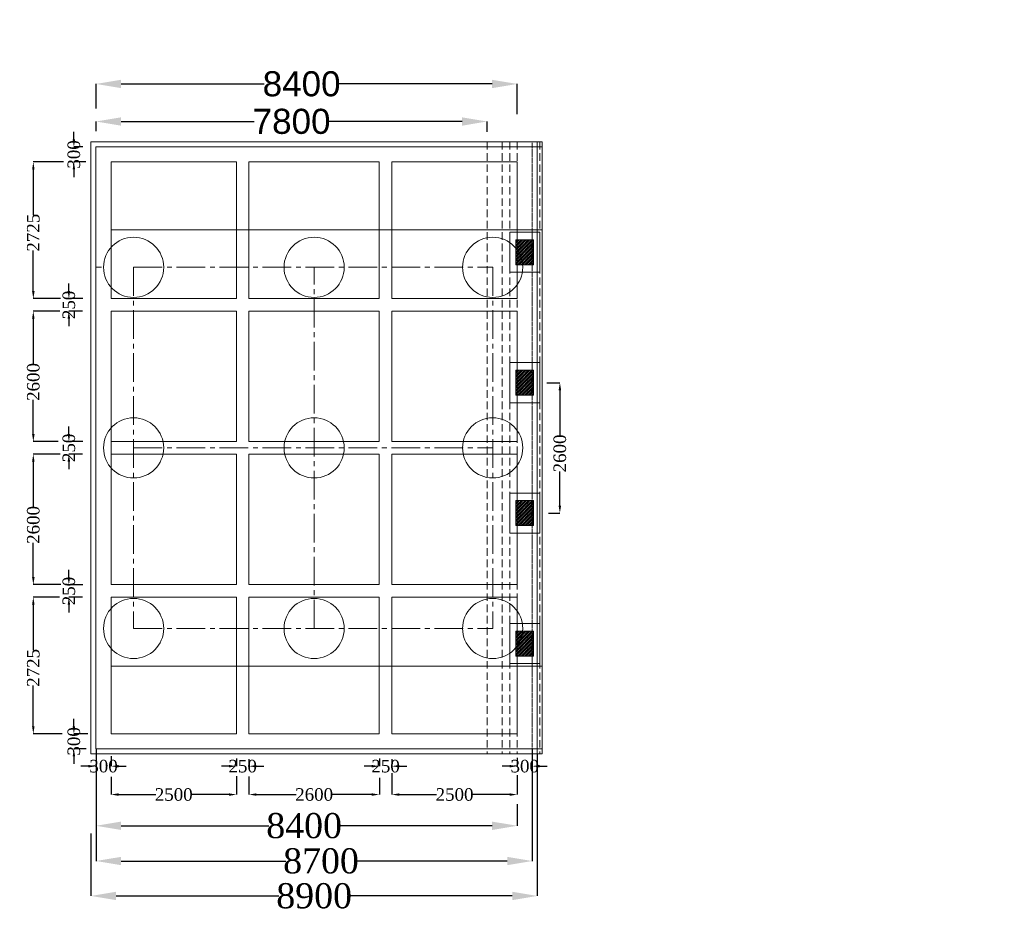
# Model space of a CAD drawing. Header units: millimetres. Extents: x -20950785 to 389010297, y -11535949 to 14056629.
# Tile 240 of 256: x 13436663 to 13475931, y -1622693 to -1586428. Entities that reach past the tile are written whole.
import ezdxf

# ---------------------------------------------------------------- set-up
doc = ezdxf.new("R2010")
doc.units = ezdxf.units.MM
doc.header["$LTSCALE"] = 60
doc.header["$MEASUREMENT"] = 0
doc.linetypes.add('CENTER2', pattern=[28.575, 19.05, -3.175, 3.175, -3.175])
doc.linetypes.add('HIDDEN', pattern=[0.375, 0.25, -0.125])
doc.styles.add('PDF Arial Bold', font='times.ttf')
doc.dimstyles.get("Standard").update_dxf_attribs({"dimtxt": 400, "dimasz": 215, "dimexe": 0.18, "dimexo": 0.0625, "dimgap": 0.09, "dimtad": 0, "dimtih": 1, "dimtoh": 1, "dimdec": 0, "dimzin": 4, "dimdsep": 46, "dimtxsty": 'Standard', "dimblk": 'OPEN90', "dimcen": 0, "dimadec": 0, "dimazin": 1, "dimtfac": 1, "dimtdec": 0, "dimtix": 1, "dimtofl": 0, "dimtmove": 0, "dimatfit": 3, "dimldrblk": 'OPEN30', "dimfxl": 1, "dimtolj": 1, "dimtzin": 0, "dimarcsym": 0})

# ---------------------------------------------------------------- blocks, each defined once
blk = doc.blocks.new('*D1241')
at = {"color": 0, "linetype": 'Continuous', "lineweight": -2, "ltscale": 2, "transparency": 16777216}
for p, q in [((13439706, -1590866), (13439706, -1590487)), ((13440706, -1590487), (13446018, -1590487)), ((13454306, -1590487), (13448993, -1590487)), ((13455306, -1590897), (13455306, -1590487))]:
    blk.add_line(p, q, dxfattribs=at)
at = {"color": 0, "linetype": 'Continuous', "lineweight": 9, "ltscale": 2, "transparency": 16777216}
for points in [[(13440706, -1590321), (13440706, -1590654), (13439706, -1590487)], [(13454306, -1590321), (13454306, -1590654), (13455306, -1590487)]]:
    blk.add_solid(points, dxfattribs=at)
at = {"layer": 'Defpoints', "color": 0, "linetype": 'Continuous', "lineweight": 9, "ltscale": 2, "transparency": 16777216}
for p in [(13455306, -1590487), (13439706, -1590866), (13455306, -1590897)]:
    blk.add_point(p, dxfattribs=at)
at = {"color": 0, "linetype": 'Continuous', "lineweight": 9, "ltscale": 2, "transparency": 16777216, "insert": (13447506, -1590487), "char_height": 1000, "attachment_point": 5, "style": 'PDF Arial Bold'}
blk.add_mtext('\\A1;{\\fArial|b0|i0|c0|p34;7800}', dxfattribs=at)
blk = doc.blocks.new('*D1242')
at = {"color": 0, "linetype": 'Continuous', "lineweight": -2, "ltscale": 2, "transparency": 16777216}
for p, q in [((13439706, -1589973), (13439706, -1588990)), ((13440706, -1588990), (13446413, -1588990)), ((13455505, -1588990), (13449398, -1588990)), ((13456505, -1590190), (13456505, -1588990))]:
    blk.add_line(p, q, dxfattribs=at)
at = {"color": 0, "linetype": 'Continuous', "lineweight": 9, "ltscale": 2, "transparency": 16777216}
for points in [[(13440706, -1588824), (13440706, -1589157), (13439706, -1588990)], [(13455505, -1588824), (13455505, -1589157), (13456505, -1588990)]]:
    blk.add_solid(points, dxfattribs=at)
at = {"layer": 'Defpoints', "color": 0, "linetype": 'Continuous', "lineweight": 9, "ltscale": 2, "transparency": 16777216}
for p in [(13456505, -1588990), (13439706, -1589973), (13456505, -1590190)]:
    blk.add_point(p, dxfattribs=at)
at = {"color": 0, "linetype": 'Continuous', "lineweight": 9, "ltscale": 2, "transparency": 16777216, "insert": (13447906, -1588990), "char_height": 1000, "attachment_point": 5, "style": 'PDF Arial Bold'}
blk.add_mtext('\\A1;{\\fArial|b0|i0|c0|p34;8400}', dxfattribs=at)
blk = doc.blocks.new('*D1245')
at = {"color": 0, "linetype": 'Continuous', "lineweight": -2, "ltscale": 2, "transparency": 16777216}
for p, q in [((13438412, -1592100), (13437206, -1592100)), ((13437206, -1592400), (13437206, -1594215)), ((13437206, -1597250), (13437206, -1595628)), ((13438290, -1597550), (13437206, -1597550))]:
    blk.add_line(p, q, dxfattribs=at)
at = {"color": 0, "linetype": 'Continuous', "lineweight": 9, "ltscale": 2, "transparency": 16777216}
for points in [[(13437156, -1592400), (13437256, -1592400), (13437206, -1592100)], [(13437156, -1597250), (13437256, -1597250), (13437206, -1597550)]]:
    blk.add_solid(points, dxfattribs=at)
at = {"layer": 'Defpoints', "color": 0, "linetype": 'Continuous', "lineweight": 9, "ltscale": 2, "transparency": 16777216}
for p in [(13438412, -1592100), (13437206, -1597550), (13438290, -1597550)]:
    blk.add_point(p, dxfattribs=at)
at = {"color": 0, "linetype": 'Continuous', "lineweight": 9, "ltscale": 2, "transparency": 16777216, "insert": (13437206, -1594921), "char_height": 500, "attachment_point": 5, "rotation": 90, "style": 'PDF Arial Bold'}
blk.add_mtext('\\A1;2725', dxfattribs=at)
blk = doc.blocks.new('*D1246')
at = {"color": 0, "linetype": 'Continuous', "lineweight": -2, "ltscale": 2, "transparency": 16777216}
for p, q in [((13438257, -1598050), (13437206, -1598050)), ((13437206, -1598350), (13437206, -1600154)), ((13437206, -1602950), (13437206, -1601589)), ((13438200, -1603250), (13437206, -1603250))]:
    blk.add_line(p, q, dxfattribs=at)
at = {"color": 0, "linetype": 'Continuous', "lineweight": 9, "ltscale": 2, "transparency": 16777216}
for points in [[(13437156, -1598350), (13437256, -1598350), (13437206, -1598050)], [(13437156, -1602950), (13437256, -1602950), (13437206, -1603250)]]:
    blk.add_solid(points, dxfattribs=at)
at = {"layer": 'Defpoints', "color": 0, "linetype": 'Continuous', "lineweight": 9, "ltscale": 2, "transparency": 16777216}
for p in [(13438257, -1598050), (13437206, -1603250), (13438200, -1603250)]:
    blk.add_point(p, dxfattribs=at)
at = {"color": 0, "linetype": 'Continuous', "lineweight": 9, "ltscale": 2, "transparency": 16777216, "insert": (13437206, -1600871), "char_height": 500, "attachment_point": 5, "rotation": 90, "style": 'PDF Arial Bold'}
blk.add_mtext('\\A1;2600', dxfattribs=at)
blk = doc.blocks.new('*D1247')
at = {"color": 0, "linetype": 'Continuous', "lineweight": -2, "ltscale": 2, "transparency": 16777216}
for p, q in [((13438281, -1603750), (13437206, -1603750)), ((13437206, -1604050), (13437206, -1605854)), ((13437206, -1608650), (13437206, -1607289)), ((13438304, -1608950), (13437206, -1608950))]:
    blk.add_line(p, q, dxfattribs=at)
at = {"color": 0, "linetype": 'Continuous', "lineweight": 9, "ltscale": 2, "transparency": 16777216}
for points in [[(13437156, -1604050), (13437256, -1604050), (13437206, -1603750)], [(13437156, -1608650), (13437256, -1608650), (13437206, -1608950)]]:
    blk.add_solid(points, dxfattribs=at)
at = {"layer": 'Defpoints', "color": 0, "linetype": 'Continuous', "lineweight": 9, "ltscale": 2, "transparency": 16777216}
for p in [(13438281, -1603750), (13437206, -1608950), (13438304, -1608950)]:
    blk.add_point(p, dxfattribs=at)
at = {"color": 0, "linetype": 'Continuous', "lineweight": 9, "ltscale": 2, "transparency": 16777216, "insert": (13437206, -1606571), "char_height": 500, "attachment_point": 5, "rotation": 90, "style": 'PDF Arial Bold'}
blk.add_mtext('\\A1;2600', dxfattribs=at)
blk = doc.blocks.new('*D1248')
at = {"color": 0, "linetype": 'Continuous', "lineweight": -2, "ltscale": 2, "transparency": 16777216}
for p, q in [((13438256, -1609450), (13437206, -1609450)), ((13437206, -1609750), (13437206, -1611565)), ((13437206, -1614600), (13437206, -1612978)), ((13438352, -1614900), (13437206, -1614900))]:
    blk.add_line(p, q, dxfattribs=at)
at = {"color": 0, "linetype": 'Continuous', "lineweight": 9, "ltscale": 2, "transparency": 16777216}
for points in [[(13437156, -1609750), (13437256, -1609750), (13437206, -1609450)], [(13437156, -1614600), (13437256, -1614600), (13437206, -1614900)]]:
    blk.add_solid(points, dxfattribs=at)
at = {"layer": 'Defpoints', "color": 0, "linetype": 'Continuous', "lineweight": 9, "ltscale": 2, "transparency": 16777216}
for p in [(13438256, -1609450), (13437206, -1614900), (13438352, -1614900)]:
    blk.add_point(p, dxfattribs=at)
at = {"color": 0, "linetype": 'Continuous', "lineweight": 9, "ltscale": 2, "transparency": 16777216, "insert": (13437206, -1612271), "char_height": 500, "attachment_point": 5, "rotation": 90, "style": 'PDF Arial Bold'}
blk.add_mtext('\\A1;2725', dxfattribs=at)
blk = doc.blocks.new('*D1249')
at = {"color": 0, "linetype": 'Continuous', "lineweight": -2, "ltscale": 2, "transparency": 16777216}
for p, q in [((13438624, -1597250), (13438624, -1596950)), ((13439178, -1597550), (13438624, -1597550)), ((13439167, -1598050), (13438624, -1598050)), ((13438624, -1598350), (13438624, -1598650))]:
    blk.add_line(p, q, dxfattribs=at)
at = {"color": 0, "linetype": 'Continuous', "lineweight": 9, "ltscale": 2, "transparency": 16777216}
for points in [[(13438574, -1597250), (13438674, -1597250), (13438624, -1597550)], [(13438574, -1598350), (13438674, -1598350), (13438624, -1598050)]]:
    blk.add_solid(points, dxfattribs=at)
at = {"layer": 'Defpoints', "color": 0, "linetype": 'Continuous', "lineweight": 9, "ltscale": 2, "transparency": 16777216}
for p in [(13439178, -1597550), (13438624, -1598050), (13439167, -1598050)]:
    blk.add_point(p, dxfattribs=at)
at = {"color": 0, "linetype": 'Continuous', "lineweight": 9, "ltscale": 2, "transparency": 16777216, "insert": (13438624, -1597800), "char_height": 500, "attachment_point": 5, "rotation": 90, "style": 'PDF Arial Bold'}
blk.add_mtext('\\A1;250', dxfattribs=at)
blk = doc.blocks.new('*D1250')
at = {"color": 0, "linetype": 'Continuous', "lineweight": -2, "ltscale": 2, "transparency": 16777216}
for p, q in [((13438624, -1602950), (13438624, -1602650)), ((13439178, -1603250), (13438624, -1603250)), ((13439167, -1603750), (13438624, -1603750)), ((13438624, -1604050), (13438624, -1604350))]:
    blk.add_line(p, q, dxfattribs=at)
at = {"color": 0, "linetype": 'Continuous', "lineweight": 9, "ltscale": 2, "transparency": 16777216}
for points in [[(13438574, -1602950), (13438674, -1602950), (13438624, -1603250)], [(13438574, -1604050), (13438674, -1604050), (13438624, -1603750)]]:
    blk.add_solid(points, dxfattribs=at)
at = {"layer": 'Defpoints', "color": 0, "linetype": 'Continuous', "lineweight": 9, "ltscale": 2, "transparency": 16777216}
for p in [(13439178, -1603250), (13438624, -1603750), (13439167, -1603750)]:
    blk.add_point(p, dxfattribs=at)
at = {"color": 0, "linetype": 'Continuous', "lineweight": 9, "ltscale": 2, "transparency": 16777216, "insert": (13438624, -1603500), "char_height": 500, "attachment_point": 5, "rotation": 90, "style": 'PDF Arial Bold'}
blk.add_mtext('\\A1;250', dxfattribs=at)
blk = doc.blocks.new('*D1251')
at = {"color": 0, "linetype": 'Continuous', "lineweight": -2, "ltscale": 2, "transparency": 16777216}
for p, q in [((13438624, -1608657), (13438624, -1608357)), ((13439178, -1608957), (13438624, -1608957)), ((13439167, -1609457), (13438624, -1609457)), ((13438624, -1609757), (13438624, -1610057))]:
    blk.add_line(p, q, dxfattribs=at)
at = {"color": 0, "linetype": 'Continuous', "lineweight": 9, "ltscale": 2, "transparency": 16777216}
for points in [[(13438574, -1608657), (13438674, -1608657), (13438624, -1608957)], [(13438574, -1609757), (13438674, -1609757), (13438624, -1609457)]]:
    blk.add_solid(points, dxfattribs=at)
at = {"layer": 'Defpoints', "color": 0, "linetype": 'Continuous', "lineweight": 9, "ltscale": 2, "transparency": 16777216}
for p in [(13439178, -1608957), (13438624, -1609457), (13439167, -1609457)]:
    blk.add_point(p, dxfattribs=at)
at = {"color": 0, "linetype": 'Continuous', "lineweight": 9, "ltscale": 2, "transparency": 16777216, "insert": (13438624, -1609207), "char_height": 500, "attachment_point": 5, "rotation": 90, "style": 'PDF Arial Bold'}
blk.add_mtext('\\A1;250', dxfattribs=at)
blk = doc.blocks.new('*D1252')
at = {"color": 0, "linetype": 'Continuous', "lineweight": -2, "ltscale": 2, "transparency": 16777216}
for p, q in [((13438824, -1591201), (13438824, -1590901)), ((13439179, -1591501), (13438824, -1591501)), ((13439296, -1592100), (13438824, -1592100)), ((13438824, -1592400), (13438824, -1592700))]:
    blk.add_line(p, q, dxfattribs=at)
at = {"color": 0, "linetype": 'Continuous', "lineweight": 9, "ltscale": 2, "transparency": 16777216}
for points in [[(13438774, -1591201), (13438874, -1591201), (13438824, -1591501)], [(13438774, -1592400), (13438874, -1592400), (13438824, -1592100)]]:
    blk.add_solid(points, dxfattribs=at)
at = {"layer": 'Defpoints', "color": 0, "linetype": 'Continuous', "lineweight": 9, "ltscale": 2, "transparency": 16777216}
for p in [(13439179, -1591501), (13438824, -1592100), (13439296, -1592100)]:
    blk.add_point(p, dxfattribs=at)
at = {"color": 0, "linetype": 'Continuous', "lineweight": 9, "ltscale": 2, "transparency": 16777216, "insert": (13438824, -1591801), "char_height": 500, "attachment_point": 5, "rotation": 90, "style": 'PDF Arial Bold'}
blk.add_mtext('\\A1;300', dxfattribs=at)
blk = doc.blocks.new('*D1253')
at = {"color": 0, "linetype": 'Continuous', "lineweight": -2, "ltscale": 2, "transparency": 16777216}
for p, q in [((13438824, -1614601), (13438824, -1614301)), ((13439378, -1614901), (13438824, -1614901)), ((13439308, -1615500), (13438824, -1615500)), ((13438824, -1615800), (13438824, -1616100))]:
    blk.add_line(p, q, dxfattribs=at)
at = {"color": 0, "linetype": 'Continuous', "lineweight": 9, "ltscale": 2, "transparency": 16777216}
for points in [[(13438774, -1614601), (13438874, -1614601), (13438824, -1614901)], [(13438774, -1615800), (13438874, -1615800), (13438824, -1615500)]]:
    blk.add_solid(points, dxfattribs=at)
at = {"layer": 'Defpoints', "color": 0, "linetype": 'Continuous', "lineweight": 9, "ltscale": 2, "transparency": 16777216}
for p in [(13439378, -1614901), (13438824, -1615500), (13439308, -1615500)]:
    blk.add_point(p, dxfattribs=at)
at = {"color": 0, "linetype": 'Continuous', "lineweight": 9, "ltscale": 2, "transparency": 16777216, "insert": (13438824, -1615201), "char_height": 500, "attachment_point": 5, "rotation": 90, "style": 'PDF Arial Bold'}
blk.add_mtext('\\A1;300', dxfattribs=at)
blk = doc.blocks.new('*D1254')
at = {"color": 0, "linetype": 'Continuous', "lineweight": -2, "ltscale": 2, "transparency": 16777216}
for p, q in [((13440306, -1616619), (13440306, -1617323)), ((13445306, -1616587), (13445306, -1617323)), ((13440606, -1617322), (13442088, -1617322)), ((13445006, -1617322), (13443523, -1617322))]:
    blk.add_line(p, q, dxfattribs=at)
at = {"color": 0, "linetype": 'Continuous', "lineweight": 9, "ltscale": 2, "transparency": 16777216}
for points in [[(13440606, -1617272), (13440606, -1617372), (13440306, -1617322)], [(13445006, -1617272), (13445006, -1617372), (13445306, -1617322)]]:
    blk.add_solid(points, dxfattribs=at)
at = {"layer": 'Defpoints', "color": 0, "linetype": 'Continuous', "lineweight": 9, "ltscale": 2, "transparency": 16777216}
for p in [(13440306, -1616618), (13445306, -1616586), (13445306, -1617322)]:
    blk.add_point(p, dxfattribs=at)
at = {"color": 0, "linetype": 'Continuous', "lineweight": 9, "ltscale": 2, "transparency": 16777216, "insert": (13442806, -1617322), "char_height": 500, "attachment_point": 5, "style": 'PDF Arial Bold'}
blk.add_mtext('\\A1;2500', dxfattribs=at)
blk = doc.blocks.new('*D1255')
at = {"color": 0, "linetype": 'Continuous', "lineweight": -2, "ltscale": 2, "transparency": 16777216}
for p, q in [((13451506, -1616475), (13451506, -1617323)), ((13456506, -1616554), (13456506, -1617323)), ((13451806, -1617322), (13453288, -1617322)), ((13456206, -1617322), (13454723, -1617322))]:
    blk.add_line(p, q, dxfattribs=at)
at = {"color": 0, "linetype": 'Continuous', "lineweight": 9, "ltscale": 2, "transparency": 16777216}
for points in [[(13451806, -1617272), (13451806, -1617372), (13451506, -1617322)], [(13456206, -1617272), (13456206, -1617372), (13456506, -1617322)]]:
    blk.add_solid(points, dxfattribs=at)
at = {"layer": 'Defpoints', "color": 0, "linetype": 'Continuous', "lineweight": 9, "ltscale": 2, "transparency": 16777216}
for p in [(13451506, -1616474), (13456506, -1616553), (13456506, -1617322)]:
    blk.add_point(p, dxfattribs=at)
at = {"color": 0, "linetype": 'Continuous', "lineweight": 9, "ltscale": 2, "transparency": 16777216, "insert": (13454006, -1617322), "char_height": 500, "attachment_point": 5, "style": 'PDF Arial Bold'}
blk.add_mtext('\\A1;2500', dxfattribs=at)
blk = doc.blocks.new('*D1256')
at = {"color": 0, "linetype": 'Continuous', "lineweight": -2, "ltscale": 2, "transparency": 16777216}
for p, q in [((13445806, -1616603), (13445806, -1617323)), ((13451006, -1616648), (13451006, -1617323)), ((13446106, -1617322), (13447688, -1617322)), ((13450706, -1617322), (13449123, -1617322))]:
    blk.add_line(p, q, dxfattribs=at)
at = {"color": 0, "linetype": 'Continuous', "lineweight": 9, "ltscale": 2, "transparency": 16777216}
for points in [[(13446106, -1617272), (13446106, -1617372), (13445806, -1617322)], [(13450706, -1617272), (13450706, -1617372), (13451006, -1617322)]]:
    blk.add_solid(points, dxfattribs=at)
at = {"layer": 'Defpoints', "color": 0, "linetype": 'Continuous', "lineweight": 9, "ltscale": 2, "transparency": 16777216}
for p in [(13445806, -1616602), (13451006, -1616647), (13451006, -1617322)]:
    blk.add_point(p, dxfattribs=at)
at = {"color": 0, "linetype": 'Continuous', "lineweight": 9, "ltscale": 2, "transparency": 16777216, "insert": (13448406, -1617322), "char_height": 500, "attachment_point": 5, "style": 'PDF Arial Bold'}
blk.add_mtext('\\A1;2600', dxfattribs=at)
blk = doc.blocks.new('*D1257')
at = {"color": 0, "linetype": 'Continuous', "lineweight": -2, "ltscale": 2, "transparency": 16777216}
for p, q in [((13445306, -1615885), (13445306, -1616192)), ((13445006, -1616191), (13444706, -1616191)), ((13445806, -1615914), (13445806, -1616192)), ((13446106, -1616191), (13446406, -1616191))]:
    blk.add_line(p, q, dxfattribs=at)
at = {"color": 0, "linetype": 'Continuous', "lineweight": 9, "ltscale": 2, "transparency": 16777216}
for points in [[(13445006, -1616141), (13445006, -1616241), (13445306, -1616191)], [(13446106, -1616141), (13446106, -1616241), (13445806, -1616191)]]:
    blk.add_solid(points, dxfattribs=at)
at = {"layer": 'Defpoints', "color": 0, "linetype": 'Continuous', "lineweight": 9, "ltscale": 2, "transparency": 16777216}
for p in [(13445306, -1615884), (13445806, -1615913), (13445806, -1616191)]:
    blk.add_point(p, dxfattribs=at)
at = {"color": 0, "linetype": 'Continuous', "lineweight": 9, "ltscale": 2, "transparency": 16777216, "insert": (13445556, -1616191), "char_height": 500, "attachment_point": 5, "style": 'PDF Arial Bold'}
blk.add_mtext('\\A1;250', dxfattribs=at)
blk = doc.blocks.new('*D1258')
at = {"color": 0, "linetype": 'Continuous', "lineweight": -2, "ltscale": 2, "transparency": 16777216}
for p, q in [((13451006, -1615885), (13451006, -1616192)), ((13450706, -1616191), (13450406, -1616191)), ((13451506, -1615914), (13451506, -1616192)), ((13451806, -1616191), (13452106, -1616191))]:
    blk.add_line(p, q, dxfattribs=at)
at = {"color": 0, "linetype": 'Continuous', "lineweight": 9, "ltscale": 2, "transparency": 16777216}
for points in [[(13450706, -1616141), (13450706, -1616241), (13451006, -1616191)], [(13451806, -1616141), (13451806, -1616241), (13451506, -1616191)]]:
    blk.add_solid(points, dxfattribs=at)
at = {"layer": 'Defpoints', "color": 0, "linetype": 'Continuous', "lineweight": 9, "ltscale": 2, "transparency": 16777216}
for p in [(13451006, -1615884), (13451506, -1615913), (13451506, -1616191)]:
    blk.add_point(p, dxfattribs=at)
at = {"color": 0, "linetype": 'Continuous', "lineweight": 9, "ltscale": 2, "transparency": 16777216, "insert": (13451256, -1616191), "char_height": 500, "attachment_point": 5, "style": 'PDF Arial Bold'}
blk.add_mtext('\\A1;250', dxfattribs=at)
blk = doc.blocks.new('*D1259')
at = {"color": 0, "linetype": 'Continuous', "lineweight": -2, "ltscale": 2, "transparency": 16777216}
for p, q in [((13439706, -1615846), (13439706, -1616192)), ((13440306, -1615789), (13440306, -1616192)), ((13439406, -1616191), (13439106, -1616191)), ((13440606, -1616191), (13440906, -1616191))]:
    blk.add_line(p, q, dxfattribs=at)
at = {"color": 0, "linetype": 'Continuous', "lineweight": 9, "ltscale": 2, "transparency": 16777216}
for points in [[(13439406, -1616141), (13439406, -1616241), (13439706, -1616191)], [(13440606, -1616141), (13440606, -1616241), (13440306, -1616191)]]:
    blk.add_solid(points, dxfattribs=at)
at = {"layer": 'Defpoints', "color": 0, "linetype": 'Continuous', "lineweight": 9, "ltscale": 2, "transparency": 16777216}
for p in [(13439706, -1615846), (13440306, -1615788), (13440306, -1616191)]:
    blk.add_point(p, dxfattribs=at)
at = {"color": 0, "linetype": 'Continuous', "lineweight": 9, "ltscale": 2, "transparency": 16777216, "insert": (13440006, -1616191), "char_height": 500, "attachment_point": 5, "style": 'PDF Arial Bold'}
blk.add_mtext('\\A1;300', dxfattribs=at)
blk = doc.blocks.new('*D1260')
at = {"color": 0, "linetype": 'Continuous', "lineweight": -2, "ltscale": 2, "transparency": 16777216}
for p, q in [((13456505, -1615855), (13456505, -1616192)), ((13456205, -1616191), (13455905, -1616191)), ((13457105, -1615914), (13457105, -1616192)), ((13457405, -1616191), (13457705, -1616191))]:
    blk.add_line(p, q, dxfattribs=at)
at = {"color": 0, "linetype": 'Continuous', "lineweight": 9, "ltscale": 2, "transparency": 16777216}
for points in [[(13456205, -1616141), (13456205, -1616241), (13456505, -1616191)], [(13457405, -1616141), (13457405, -1616241), (13457105, -1616191)]]:
    blk.add_solid(points, dxfattribs=at)
at = {"layer": 'Defpoints', "color": 0, "linetype": 'Continuous', "lineweight": 9, "ltscale": 2, "transparency": 16777216}
for p in [(13456505, -1615854), (13457105, -1615913), (13457105, -1616191)]:
    blk.add_point(p, dxfattribs=at)
at = {"color": 0, "linetype": 'Continuous', "lineweight": 9, "ltscale": 2, "transparency": 16777216, "insert": (13456805, -1616191), "char_height": 500, "attachment_point": 5, "style": 'PDF Arial Bold'}
blk.add_mtext('\\A1;300', dxfattribs=at)
blk = doc.blocks.new('*D1261')
at = {"color": 0, "linetype": 'Continuous', "lineweight": -2, "ltscale": 2, "transparency": 16777216}
for p, q in [((13457305, -1615701), (13457305, -1621364)), ((13439506, -1618878), (13439506, -1621364)), ((13440506, -1621363), (13447000, -1621363)), ((13456305, -1621363), (13449811, -1621363))]:
    blk.add_line(p, q, dxfattribs=at)
at = {"color": 0, "linetype": 'Continuous', "lineweight": 9, "ltscale": 2, "transparency": 16777216}
for points in [[(13440506, -1621197), (13440506, -1621530), (13439506, -1621363)], [(13456305, -1621197), (13456305, -1621530), (13457305, -1621363)]]:
    blk.add_solid(points, dxfattribs=at)
at = {"layer": 'Defpoints', "color": 0, "linetype": 'Continuous', "lineweight": 9, "ltscale": 2, "transparency": 16777216}
for p in [(13457305, -1615700), (13439506, -1618877), (13457305, -1621363)]:
    blk.add_point(p, dxfattribs=at)
at = {"color": 0, "linetype": 'Continuous', "lineweight": 9, "ltscale": 2, "transparency": 16777216, "insert": (13448406, -1621363), "char_height": 1000, "attachment_point": 5, "style": 'PDF Arial Bold'}
blk.add_mtext('\\A1;8900', dxfattribs=at)
blk = doc.blocks.new('*D1262')
at = {"color": 0, "linetype": 'Continuous', "lineweight": -2, "ltscale": 2, "transparency": 16777216}
for p, q in [((13439706, -1617757), (13439706, -1618567)), ((13456505, -1617705), (13456505, -1618567)), ((13440706, -1618566), (13446600, -1618566)), ((13455505, -1618566), (13449411, -1618566))]:
    blk.add_line(p, q, dxfattribs=at)
at = {"color": 0, "linetype": 'Continuous', "lineweight": 9, "ltscale": 2, "transparency": 16777216}
for points in [[(13440706, -1618400), (13440706, -1618733), (13439706, -1618566)], [(13455505, -1618400), (13455505, -1618733), (13456505, -1618566)]]:
    blk.add_solid(points, dxfattribs=at)
at = {"layer": 'Defpoints', "color": 0, "linetype": 'Continuous', "lineweight": 9, "ltscale": 2, "transparency": 16777216}
for p in [(13439706, -1617756), (13456505, -1617705), (13456505, -1618566)]:
    blk.add_point(p, dxfattribs=at)
at = {"color": 0, "linetype": 'Continuous', "lineweight": 9, "ltscale": 2, "transparency": 16777216, "insert": (13448006, -1618566), "char_height": 1000, "attachment_point": 5, "style": 'PDF Arial Bold'}
blk.add_mtext('\\A1;8400', dxfattribs=at)
blk = doc.blocks.new('*D1263')
at = {"color": 0, "linetype": 'Continuous', "lineweight": -2, "ltscale": 2, "transparency": 16777216}
for p, q in [((13439706, -1615501), (13439706, -1619972)), ((13457105, -1615501), (13457105, -1619972)), ((13440706, -1619971), (13447275, -1619971)), ((13456105, -1619971), (13450086, -1619971))]:
    blk.add_line(p, q, dxfattribs=at)
at = {"color": 0, "linetype": 'Continuous', "lineweight": 9, "ltscale": 2, "transparency": 16777216}
for points in [[(13440706, -1619805), (13440706, -1620138), (13439706, -1619971)], [(13456105, -1619805), (13456105, -1620138), (13457105, -1619971)]]:
    blk.add_solid(points, dxfattribs=at)
at = {"layer": 'Defpoints', "color": 0, "linetype": 'Continuous', "lineweight": 9, "ltscale": 2, "transparency": 16777216}
for p in [(13439706, -1615500), (13457105, -1615500), (13457105, -1619971)]:
    blk.add_point(p, dxfattribs=at)
at = {"color": 0, "linetype": 'Continuous', "lineweight": 9, "ltscale": 2, "transparency": 16777216, "insert": (13448680, -1619971), "char_height": 1000, "attachment_point": 5, "style": 'PDF Arial Bold'}
blk.add_mtext('\\A1;8700', dxfattribs=at)
blk = doc.blocks.new('*D1322')
at = {"color": 0, "linetype": 'Continuous', "lineweight": -2, "ltscale": 2, "transparency": 16777216}
for p, q in [((13457681, -1600900), (13458207, -1600900)), ((13458206, -1601200), (13458206, -1603004)), ((13458206, -1605800), (13458206, -1604439)), ((13457750, -1606100), (13458207, -1606100))]:
    blk.add_line(p, q, dxfattribs=at)
at = {"color": 0, "linetype": 'Continuous', "lineweight": 9, "ltscale": 2, "transparency": 16777216}
for points in [[(13458156, -1601200), (13458256, -1601200), (13458206, -1600900)], [(13458156, -1605800), (13458256, -1605800), (13458206, -1606100)]]:
    blk.add_solid(points, dxfattribs=at)
at = {"layer": 'Defpoints', "color": 0, "linetype": 'Continuous', "lineweight": 9, "ltscale": 2, "transparency": 16777216}
for p in [(13457681, -1600900), (13457750, -1606100), (13458206, -1606100)]:
    blk.add_point(p, dxfattribs=at)
at = {"color": 0, "linetype": 'Continuous', "lineweight": 9, "ltscale": 2, "transparency": 16777216, "insert": (13458206, -1603721), "char_height": 500, "attachment_point": 5, "rotation": 90, "style": 'PDF Arial Bold'}
blk.add_mtext('\\A1;2600', dxfattribs=at)

msp = doc.modelspace()

# ---------------------------------------------------------------- hatches: boundary and pattern name
at = {"linetype": 'Continuous', "lineweight": 9, "ltscale": 2}
h = msp.add_hatch(dxfattribs=at)
h.set_pattern_fill('GOST_GROUND', scale=10)
h.set_pattern_definition([(45, (-8948491.5, 1417156.52), (141.42135624, 0), [200]), (45, (-8948461.5, 1417156.52), (141.42135624, 0), [200]), (45, (-8948431.5, 1417156.52), (141.42135624, 0), [200])])
h.paths.add_polyline_path([(13456455.5, -1596200.48), (13457155.5, -1596200.48), (13457155.5, -1595200.48), (13456455.5, -1595200.48)])
h = msp.add_hatch(dxfattribs=at)
h.set_pattern_fill('GOST_GROUND', scale=10)
h.set_pattern_definition([(45, (-8948491.5, 1411956.52), (141.42135624, 0), [200]), (45, (-8948461.5, 1411956.52), (141.42135624, 0), [200]), (45, (-8948431.5, 1411956.52), (141.42135624, 0), [200])])
h.paths.add_polyline_path([(13456455.5, -1601400.48), (13457155.5, -1601400.48), (13457155.5, -1600400.48), (13456455.5, -1600400.48)])
h = msp.add_hatch(dxfattribs=at)
h.set_pattern_fill('GOST_GROUND', scale=10)
h.set_pattern_definition([(45, (-8948491.5, 1406756.52), (141.42135624, 0), [200]), (45, (-8948461.5, 1406756.52), (141.42135624, 0), [200]), (45, (-8948431.5, 1406756.52), (141.42135624, 0), [200])])
h.paths.add_polyline_path([(13456455.5, -1606600.48), (13457155.5, -1606600.48), (13457155.5, -1605600.48), (13456455.5, -1605600.48)])
h = msp.add_hatch(dxfattribs=at)
h.set_pattern_fill('GOST_GROUND', scale=10)
h.set_pattern_definition([(45, (-8948491.5, 1401556.52), (141.42135624, 0), [200]), (45, (-8948461.5, 1401556.52), (141.42135624, 0), [200]), (45, (-8948431.5, 1401556.52), (141.42135624, 0), [200])])
h.paths.add_polyline_path([(13456455.5, -1611800.48), (13457155.5, -1611800.48), (13457155.5, -1610800.48), (13456455.5, -1610800.48)])

# ---------------------------------------------------------------- linework, layer by layer
at = {"color": 7, "linetype": 'Continuous', "lineweight": 9, "ltscale": 2}
for p, q in [((13457505.5, -1591300.48), (13439505.5, -1591300.48)), ((13439505.5, -1591300.48), (13439505.5, -1615700.48)), ((13455455.5, -1591500.48), (13439705.5, -1591500.48)), ((13439705.5, -1591500.48), (13439705.5, -1615500.48)), ((13455455.5, -1591500.48), (13457505.5, -1591500.48)), ((13457305.5, -1591300.48), (13457305.5, -1615700.48)), ((13457505.5, -1591300.48), (13457505.5, -1615700.48)), ((13445305.5, -1592100.48), (13440305.5, -1592100.48)), ((13440305.5, -1592100.48), (13440305.5, -1597550.48)), ((13445305.5, -1597550.48), (13445305.5, -1592100.48)), ((13451005.5, -1592100.48), (13445805.5, -1592100.48)), ((13445805.5, -1597550.48), (13445805.5, -1592100.48)), ((13451005.5, -1597550.48), (13451005.5, -1592100.48)), ((13456505.5, -1592100.48), (13451505.5, -1592100.48)), ((13451505.5, -1597550.48), (13451505.5, -1592100.48)), ((13456505.5, -1597550.48), (13456505.5, -1592100.48)), ((13440305.5, -1594800.48), (13457505.5, -1594800.48)), ((13456205.5, -1594900.48), (13457405.5, -1594900.48)), ((13456205.5, -1596500.48), (13456205.5, -1594900.48)), ((13457405.5, -1594900.48), (13457405.5, -1596500.48)), ((13456455.5, -1595200.48), (13456455.5, -1596200.48)), ((13456455.5, -1595200.48), (13457155.5, -1595200.48)), ((13457155.5, -1595200.48), (13457155.5, -1596200.48)), ((13456455.5, -1596200.48), (13457155.5, -1596200.48)), ((13439927.71, -1596300.48), (13439705.5, -1596300.48)), ((13457405.5, -1596500.48), (13456205.5, -1596500.48)), ((13445305.5, -1597550.48), (13440305.5, -1597550.48)), ((13451005.5, -1597550.48), (13445805.5, -1597550.48)), ((13456505.5, -1597550.48), (13451505.5, -1597550.48)), ((13445305.5, -1598050.48), (13440305.5, -1598050.48)), ((13440305.5, -1598050.48), (13440305.5, -1603250.48)), ((13445305.5, -1603250.48), (13445305.5, -1598050.48)), ((13451005.5, -1598050.48), (13445805.5, -1598050.48)), ((13445805.5, -1603250.48), (13445805.5, -1598050.48)), ((13451005.5, -1603250.48), (13451005.5, -1598050.48)), ((13456505.5, -1598050.48), (13451505.5, -1598050.48)), ((13451505.5, -1603250.48), (13451505.5, -1598050.48)), ((13456505.5, -1603250.48), (13456505.5, -1598050.48)), ((13456505.5, -1603250.48), (13456505.5, -1598050.48)), ((13456205.5, -1600100.48), (13457405.5, -1600100.48)), ((13456205.5, -1601700.48), (13456205.5, -1600100.48)), ((13457405.5, -1600100.48), (13457405.5, -1601700.48)), ((13456455.5, -1600400.48), (13456455.5, -1601400.48)), ((13456455.5, -1600400.48), (13457155.5, -1600400.48)), ((13457155.5, -1600400.48), (13457155.5, -1601400.48)), ((13457405.5, -1601700.48), (13456205.5, -1601700.48)), ((13456455.5, -1601400.48), (13457155.5, -1601400.48)), ((13445305.5, -1603250.48), (13440305.5, -1603250.48)), ((13440305.5, -1603250.48), (13440305.5, -1603750.48)), ((13451005.5, -1603250.48), (13445805.5, -1603250.48)), ((13456505.5, -1603250.48), (13451505.5, -1603250.48)), ((13445305.5, -1603750.48), (13440305.5, -1603750.48)), ((13440305.5, -1603750.48), (13440305.5, -1608950.48)), ((13445305.5, -1608950.48), (13445305.5, -1603750.48)), ((13445305.5, -1604100.48), (13445305.5, -1603750.48)), ((13451005.5, -1603750.48), (13445805.5, -1603750.48)), ((13445805.5, -1608950.48), (13445805.5, -1603750.48)), ((13451005.5, -1608950.48), (13451005.5, -1603750.48)), ((13456505.5, -1603750.48), (13451505.5, -1603750.48)), ((13451505.5, -1608950.48), (13451505.5, -1603750.48)), ((13451505.5, -1604100.48), (13451505.5, -1603750.48)), ((13456505.5, -1608950.48), (13456505.5, -1604700.48)), ((13456505.5, -1608950.48), (13456505.5, -1604700.48)), ((13456505.5, -1608950.48), (13456505.5, -1604700.48)), ((13456205.5, -1605300.48), (13457405.5, -1605300.48)), ((13456205.5, -1606900.48), (13456205.5, -1605300.48)), ((13457405.5, -1605300.48), (13457405.5, -1606900.48)), ((13456455.5, -1605600.48), (13456455.5, -1606600.48)), ((13456455.5, -1605600.48), (13457155.5, -1605600.48)), ((13457155.5, -1605600.48), (13457155.5, -1606600.48)), ((13456455.5, -1606600.48), (13457155.5, -1606600.48)), ((13457405.5, -1606900.48), (13456205.5, -1606900.48)), ((13445305.5, -1608950.48), (13440305.5, -1608950.48)), ((13451005.5, -1608950.48), (13445805.5, -1608950.48)), ((13456505.5, -1608950.48), (13451505.5, -1608950.48)), ((13445305.5, -1609450.48), (13440305.5, -1609450.48)), ((13440305.5, -1609450.48), (13440305.5, -1614900.48)), ((13445305.5, -1614900.48), (13445305.5, -1609450.48)), ((13451005.5, -1609450.48), (13445805.5, -1609450.48)), ((13445805.5, -1614900.48), (13445805.5, -1609450.48)), ((13451005.5, -1614900.48), (13451005.5, -1609450.48)), ((13456505.5, -1609450.48), (13451505.5, -1609450.48)), ((13451505.5, -1614900.48), (13451505.5, -1609450.48)), ((13456505.5, -1612700.48), (13456505.5, -1609450.48)), ((13456505.5, -1612700.48), (13456505.5, -1609450.48)), ((13456505.5, -1612700.48), (13456505.5, -1609450.48)), ((13456205.5, -1610500.48), (13457405.5, -1610500.48)), ((13456205.5, -1612100.48), (13456205.5, -1610500.48)), ((13456455.5, -1610800.48), (13456455.5, -1611800.48)), ((13456455.5, -1610800.48), (13457155.5, -1610800.48)), ((13457155.5, -1610800.48), (13457155.5, -1611800.48)), ((13457405.5, -1610500.48), (13457405.5, -1612100.48)), ((13445305.5, -1614900.48), (13445305.5, -1611000.48)), ((13451505.5, -1614900.48), (13451505.5, -1611000.48)), ((13456505.5, -1614900.48), (13456505.5, -1611000.48)), ((13456455.5, -1611800.48), (13457155.5, -1611800.48)), ((13440305.5, -1612200.48), (13457505.5, -1612200.48)), ((13457405.5, -1612100.48), (13456205.5, -1612100.48)), ((13445305.5, -1614900.48), (13440305.5, -1614900.48)), ((13451005.5, -1614900.48), (13445805.5, -1614900.48)), ((13456505.5, -1614900.48), (13451505.5, -1614900.48)), ((13457505.5, -1615500.48), (13439705.5, -1615500.48)), ((13457505.5, -1615700.48), (13439505.5, -1615700.48))]:
    msp.add_line(p, q, dxfattribs=at)
at = {"color": 7, "linetype": 'HIDDEN', "lineweight": 9, "ltscale": 20}
for p, q in [((13455305.5, -1591300.48), (13455305.5, -1615700.48)), ((13455905.5, -1591300.48), (13455905.5, -1615700.48)), ((13456205.5, -1591300.48), (13456205.5, -1615700.48)), ((13456505.5, -1591300.48), (13456505.5, -1615700.48)), ((13457405.5, -1591300.48), (13457405.5, -1615700.48))]:
    msp.add_line(p, q, dxfattribs=at)
at = {"color": 7, "linetype": 'HIDDEN', "lineweight": 9, "ltscale": 2}
for p, q in [((13457105.5, -1591300.48), (13457105.5, -1615700.48)), ((13457505.5, -1591300.48), (13457505.5, -1615700.48)), ((13456505.5, -1606700.48), (13456505.5, -1603750.48)), ((13456505.5, -1606700.48), (13456505.5, -1603750.48))]:
    msp.add_line(p, q, dxfattribs=at)
at = {"color": 7, "linetype": 'CENTER2', "lineweight": 9}
for p, q in [((13441205.5, -1596300.48), (13455527.71, -1596300.48)), ((13441205.5, -1596300.48), (13441205.5, -1610700.48)), ((13448405.5, -1610700.48), (13448405.5, -1596300.48)), ((13455527.71, -1596300.48), (13455527.71, -1610700.48)), ((13441205.5, -1603500.48), (13455527.71, -1603500.48)), ((13441205.5, -1610700.48), (13455527.71, -1610700.48)), ((13441205.5, -1610700.48), (13448405.5, -1610700.48))]:
    msp.add_line(p, q, dxfattribs=at)
at = {"color": 7, "linetype": 'Continuous', "lineweight": 9, "ltscale": 2}
for centre, radius in [((13500903, -1533338), 347474.95), ((13441205.5, -1596300.48), 1200), ((13448405.5, -1596300.48), 1200), ((13455527.71, -1596300.48), 1200), ((13441205.5, -1603500.48), 1200), ((13448405.5, -1603500.48), 1200), ((13455527.71, -1603500.48), 1200), ((13441205.5, -1610700.48), 1200), ((13448405.5, -1610700.48), 1200), ((13455527.71, -1610700.48), 1200)]:
    msp.add_circle(centre, radius, dxfattribs=at)

# ---------------------------------------------------------------- texts
at = {"linetype": 'Continuous', "lineweight": 9, "insert": (12166780.87, -1584775.46), "char_height": 1300, "width": 25045.2677, "attachment_point": 1}
msp.add_mtext('\\pi5418.09167,t45718.09167;{\\fTimes New Roman|b0|i0|c0|p18;\\L ELEVATION OF \\P\\pi2504.57329,t42804.57329;ABUTMENT ELEMENT \\P\\pi7381.21352,t47681.21352;DIRECTION}', dxfattribs=at)
at = {"color": 7, "linetype": 'Continuous', "lineweight": 9, "ltscale": 2, "insert": (13380217.17, -1615916.65), "char_height": 900, "attachment_point": 1, "style": 'PDF Arial Bold'}
msp.add_mtext_dynamic_manual_height_columns('\\pi1240.70522,t5740.70522;Moderately \\P\\pi690.45288,t5190.45288;Stronge Rock', width=8577.0125, gutter_width=1, heights=[0], dxfattribs=at)

# ---------------------------------------------------------------- dimensions: what is measured, and where the dimension line sits
at = {"color": 7, "linetype": 'Continuous', "lineweight": 9, "ltscale": 2}
for base, p1, p2, text, picture, middle in [((13456505.5, -1588990.5), (13439705.5, -1589973.48), (13456505.5, -1590190.48), '{\\fArial|b0|i0|c0|p34;8400}', '*D1242', (13447905.5, -1588990.5)), ((13455305.5, -1590487.48), (13439705.5, -1590866.48), (13455305.5, -1590897.48), '{\\fArial|b0|i0|c0|p34;7800}', '*D1241', (13447505.5, -1590487.48)), ((13457105.5, -1619971.48), (13439705.5, -1615500.48), (13457105.5, -1615500.48), '8700', '*D1263', (13448680.5, -1619971.48)), ((13457305.5, -1621363.48), (13439505.5, -1618877.48), (13457305.5, -1615700.48), '8900', '*D1261', (13448405.5, -1621363.48)), ((13456505.5, -1618566.48), (13439705.5, -1617756.48), (13456505.5, -1617704.72), '8400', '*D1262', (13448005.5, -1618566.48))]:
    dim = msp.add_linear_dim(base=base, p1=p1, p2=p2, text=text, dimstyle='Standard', override={"dimtxt": 1000, "dimasz": 1000, "dimtxsty": 'PDF Arial Bold', "dimfxl": 300}, dxfattribs=at)
    dim.commit()
    dim.dimension.update_dxf_attribs({"geometry": picture, "text_midpoint": middle, "dimtype": 160})
for base, p1, p2, text, picture, middle in [((13438824.15, -1592100.48), (13439179.17, -1591501.48), (13439295.83, -1592100.48), '300', '*D1252', (13438824.15, -1591800.98)), ((13437206.15, -1597550.48), (13438412.15, -1592100.48), (13438290.15, -1597550.48), '2725', '*D1245', (13437206.15, -1594921.48)), ((13438624.15, -1598050.48), (13439178.15, -1597550.48), (13439167.15, -1598050.48), '250', '*D1249', (13438624.15, -1597800.48)), ((13437206.15, -1603250.48), (13438257.15, -1598050.48), (13438200.15, -1603250.48), '2600', '*D1246', (13437206.15, -1600871.48)), ((13458206.5, -1606100.48), (13457681.08, -1600900.48), (13457749.5, -1606100.48), '2600', '*D1322', (13458206.5, -1603721.48)), ((13438624.15, -1603750.48), (13439178.15, -1603250.48), (13439167.15, -1603750.48), '250', '*D1250', (13438624.15, -1603500.48)), ((13437206.15, -1608950.48), (13438281.15, -1603750.48), (13438304.15, -1608950.48), '2600', '*D1247', (13437206.15, -1606571.48)), ((13438624.15, -1609457.48), (13439178.15, -1608957.48), (13439167.15, -1609457.48), '250', '*D1251', (13438624.15, -1609207.48)), ((13437206.15, -1614900.48), (13438256.15, -1609450.48), (13438352.15, -1614900.48), '2725', '*D1248', (13437206.15, -1612271.48)), ((13438824.15, -1615500.48), (13439378.15, -1614901.48), (13439308.15, -1615500.48), '300', '*D1253', (13438824.15, -1615200.98))]:
    dim = msp.add_linear_dim(base=base, p1=p1, p2=p2, angle=90, text=text, dimstyle='Standard', override={"dimtxt": 500, "dimasz": 300, "dimtxsty": 'PDF Arial Bold', "dimfxl": 300}, dxfattribs=at)
    dim.commit()
    dim.dimension.update_dxf_attribs({"geometry": picture, "text_midpoint": middle, "dimtype": 160, "text_rotation": 90})
for base, p1, p2, text, override, picture, middle in [((13440305.5, -1616191.48), (13439705.5, -1615846.22), (13440305.5, -1615788.48), '300', {"dimtxt": 500, "dimasz": 300, "dimtxsty": 'PDF Arial Bold', "dimfxl": 300}, '*D1259', (13440005.5, -1616191.48)), ((13445805.5, -1616191.48), (13445305.5, -1615884.48), (13445805.5, -1615913.48), '250', {"dimtxt": 500, "dimasz": 300, "dimtxsty": 'PDF Arial Bold', "dimfxl": 300}, '*D1257', (13445555.5, -1616191.48)), ((13451505.5, -1616191.48), (13451005.5, -1615884.48), (13451505.5, -1615913.48), '250', {"dimtxt": 500, "dimasz": 300, "dimtxsty": 'PDF Arial Bold', "dimfxl": 300}, '*D1258', (13451255.5, -1616191.48)), ((13457105.5, -1616191.48), (13456505.5, -1615854.48), (13457105.5, -1615913.48), '300', {"dimtxt": 500, "dimasz": 300, "dimtxsty": 'PDF Arial Bold', "dimfxl": 300}, '*D1260', (13456805.5, -1616191.48)), ((13445305.5, -1617322.48), (13440305.5, -1616618.48), (13445305.5, -1616586.48), '2500', {"dimtxt": 500, "dimasz": 300, "dimtxsty": 'PDF Arial Bold', "dimfxl": 300, "dimlwd": 65534}, '*D1254', (13442805.5, -1617322.48)), ((13451005.5, -1617322.48), (13445805.5, -1616602.48), (13451005.5, -1616647.48), '2600', {"dimtxt": 500, "dimasz": 300, "dimtxsty": 'PDF Arial Bold', "dimfxl": 300}, '*D1256', (13448405.5, -1617322.48)), ((13456505.5, -1617322.48), (13451505.5, -1616474.48), (13456505.5, -1616553.48), '2500', {"dimtxt": 500, "dimasz": 300, "dimtxsty": 'PDF Arial Bold', "dimfxl": 300}, '*D1255', (13454005.5, -1617322.48))]:
    dim = msp.add_linear_dim(base=base, p1=p1, p2=p2, text=text, dimstyle='Standard', override=override, dxfattribs=at)
    dim.commit()
    dim.dimension.update_dxf_attribs({"geometry": picture, "text_midpoint": middle})

doc.saveas('drawing.dxf')
